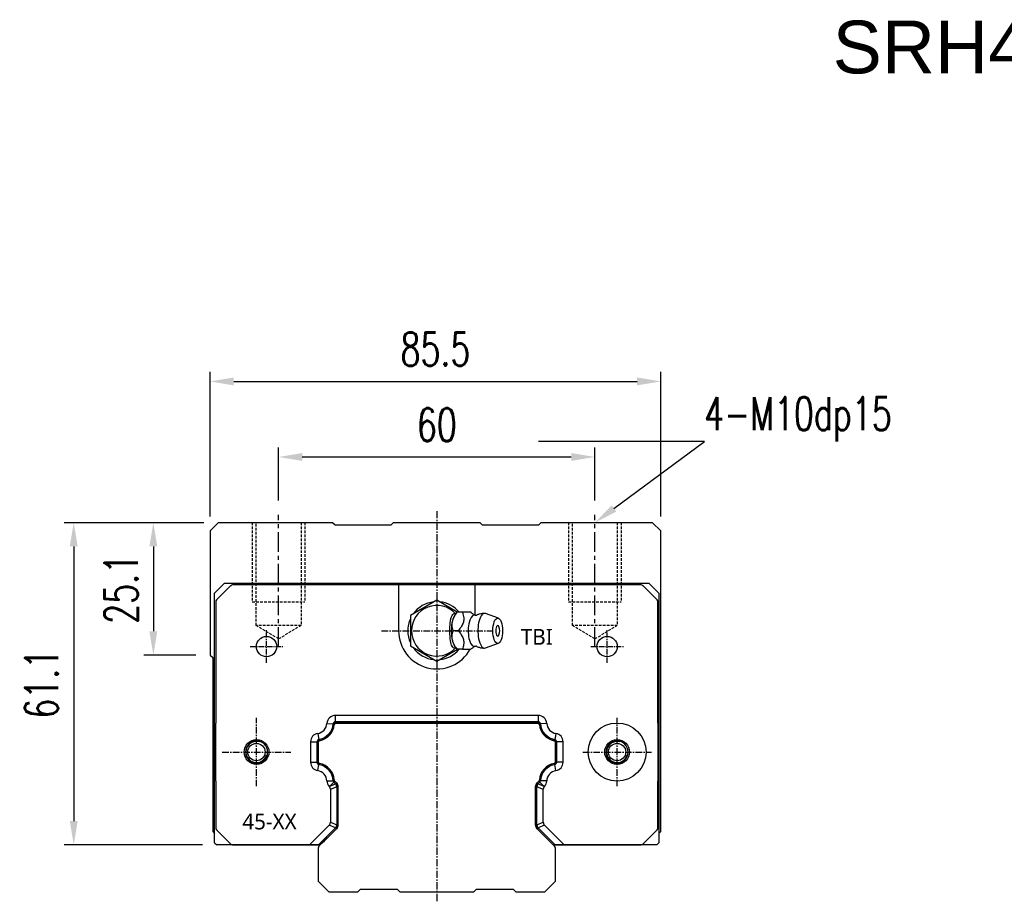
# Model space of a CAD drawing. Header units: millimetres. Extents: x 108 to 570, y 175 to 342.
# Tile 1 of 2: x 108 to 295, y 175 to 342. Entities that reach past the tile are written whole.
import ezdxf
from ezdxf import colors
from ezdxf.entities.mleader import LeaderData, LeaderLine
from ezdxf.math import Vec2, Vec3

# ---------------------------------------------------------------- set-up
doc = ezdxf.new("R2010")
doc.units = ezdxf.units.MM
doc.linetypes.add('CENTER', pattern=[2, 1.25, -0.25, 0.25, -0.25])
doc.linetypes.add('DASHED', pattern=[0.75, 0.5, -0.25])
for name, color, linetype in [('2', 7, 'Continuous'), ('DIM', 4, 'Continuous'), ('HID', 2, 'DASHED'), ('OUT', 3, 'Continuous'), ('中心線', 1, 'CENTER')]:
    doc.layers.add(name, color=color, linetype=linetype)
doc.styles.add('Arial', font='arial.ttf')
doc.styles.add('CHN', font='SIMPLEX.shx', dxfattribs={"width": 0.7, "bigfont": 'CHINESET.shx'})
doc.styles.add('DIM-7', font='SIMPLEX.shx', dxfattribs={"width": 0.7, "bigfont": 'chineset.shx'})
doc.styles.get("Standard").update_dxf_attribs({"font": 'arial.ttf'})
doc.dimstyles.new('CNS', dxfattribs={"dimscale": 0.56, "dimtxt": 3.5, "dimasz": 2.5, "dimexe": 1, "dimexo": 1.5, "dimgap": 0.09, "dimtad": 0, "dimdsep": 46, "dimtxsty": 'DIM-7', "dimcen": 0.09, "dimclrd": 4, "dimclre": 4, "dimclrt": 4, "dimadec": 0, "dimazin": 0, "dimtfac": 1, "dimtix": 1, "dimtmove": 2, "dimatfit": 3, "dimfxl": 1, "dimtvp": 0.971429, "dimtolj": 1, "dimarcsym": 0})

# ---------------------------------------------------------------- blocks, each defined once
blk = doc.blocks.new('*D50')
at = {"layer": 'DEFPOINTS', "color": 0}
for p in [(217.38, 259.31), (157.38, 248.35), (217.38, 248.35)]:
    blk.add_point(p, dxfattribs=at)
at = {"layer": 'DIM', "color": 4, "lineweight": -2}
for p, q in [((157.38, 251.05), (157.38, 261.11)), ((217.38, 251.05), (217.38, 261.11)), ((161.88, 259.31), (212.88, 259.31))]:
    blk.add_line(p, q, dxfattribs=at)
at = {"layer": 'DIM', "color": 4}
for points in [[(161.88, 260.06), (161.88, 258.56), (157.38, 259.31)], [(212.88, 260.06), (212.88, 258.56), (217.38, 259.31)]]:
    blk.add_solid(points, dxfattribs=at)
at = {"layer": 'DIM', "color": 4, "insert": (187.38, 265.43), "char_height": 6.3, "attachment_point": 5, "style": 'DIM-7'}
blk.add_mtext('\\A1;60', dxfattribs=at)
blk = doc.blocks.new('*D51')
at = {"layer": 'DEFPOINTS', "color": 0}
for p in [(229.88, 273.64), (144.38, 245.3), (229.88, 245.3)]:
    blk.add_point(p, dxfattribs=at)
at = {"layer": 'DIM', "color": 4, "lineweight": -2}
for p, q in [((144.38, 248), (144.38, 275.44)), ((229.88, 248), (229.88, 275.44)), ((148.88, 273.64), (225.38, 273.64))]:
    blk.add_line(p, q, dxfattribs=at)
at = {"layer": 'DIM', "color": 4}
for points in [[(148.88, 274.39), (148.88, 272.89), (144.38, 273.64)], [(225.38, 274.39), (225.38, 272.89), (229.88, 273.64)]]:
    blk.add_solid(points, dxfattribs=at)
at = {"layer": 'DIM', "color": 4, "insert": (187.13, 279.76), "char_height": 6.3, "attachment_point": 5, "style": 'DIM-7'}
blk.add_mtext('\\A1;85.5', dxfattribs=at)
blk = doc.blocks.new('*D52')
at = {"layer": 'DEFPOINTS', "color": 0}
for p in [(145.93, 246.85), (133.62, 221.75), (144.38, 221.75)]:
    blk.add_point(p, dxfattribs=at)
at = {"layer": 'DIM', "color": 4, "lineweight": -2}
for p, q in [((143.23, 246.85), (131.82, 246.85)), ((133.62, 242.35), (133.62, 226.25)), ((141.68, 221.75), (131.82, 221.75))]:
    blk.add_line(p, q, dxfattribs=at)
at = {"layer": 'DIM', "color": 4}
for points in [[(132.87, 242.35), (134.37, 242.35), (133.62, 246.85)], [(132.87, 226.25), (134.37, 226.25), (133.62, 221.75)]]:
    blk.add_solid(points, dxfattribs=at)
at = {"layer": 'DIM', "color": 4, "insert": (127.5, 234.3), "char_height": 6.3, "attachment_point": 5, "rotation": 90, "style": 'DIM-7'}
blk.add_mtext('\\A1;25.1', dxfattribs=at)
blk = doc.blocks.new('*D53')
at = {"layer": 'DEFPOINTS', "color": 0}
for p in [(145.93, 246.85), (118.52, 185.75), (145.63, 185.75)]:
    blk.add_point(p, dxfattribs=at)
at = {"layer": 'DIM', "color": 4, "lineweight": -2}
for p, q in [((143.23, 246.85), (116.72, 246.85)), ((118.52, 242.35), (118.52, 190.25)), ((142.93, 185.75), (116.72, 185.75))]:
    blk.add_line(p, q, dxfattribs=at)
at = {"layer": 'DIM', "color": 4}
for points in [[(117.77, 242.35), (119.27, 242.35), (118.52, 246.85)], [(117.77, 190.25), (119.27, 190.25), (118.52, 185.75)]]:
    blk.add_solid(points, dxfattribs=at)
at = {"layer": 'DIM', "color": 4, "insert": (112.4, 216.3), "char_height": 6.3, "attachment_point": 5, "rotation": 90, "style": 'DIM-7'}
blk.add_mtext('\\A1;61.1', dxfattribs=at)

msp = doc.modelspace()

# ---------------------------------------------------------------- linework, layer by layer
at = {"layer": '2', "color": 3, "linetype": 'Continuous'}
for p, q in [((145.234, 233.451), (147.134, 235.351)), ((147.134, 235.351), (227.634, 235.351)), ((227.634, 235.351), (229.534, 233.451)), ((145.234, 186.151), (145.234, 233.451)), ((229.534, 233.451), (229.534, 186.151)), ((206.584, 208.851), (168.204, 208.851)), ((164.894, 205.421), (164.894, 201.282)), ((209.894, 201.282), (209.894, 205.421)), ((167.85, 197.998), (168.351, 197.497)), ((206.436, 197.497), (206.937, 197.998)), ((168.644, 196.79), (168.644, 189.516)), ((206.144, 189.516), (206.144, 196.79)), ((168.351, 188.809), (165.04, 185.498)), ((209.747, 185.498), (206.436, 188.809)), ((145.234, 186.151), (145.634, 185.751)), ((164.451, 185.751), (145.634, 185.751)), ((164.894, 185.144), (164.894, 178.851)), ((209.894, 178.851), (209.894, 185.144)), ((229.134, 185.751), (210.316, 185.751)), ((229.134, 185.751), (229.534, 186.151)), ((164.894, 178.851), (166.894, 176.851)), ((207.894, 176.851), (209.894, 178.851)), ((166.894, 176.851), (172.394, 176.851)), ((172.394, 176.851), (172.894, 177.351)), ((172.894, 177.351), (179.894, 177.351)), ((179.894, 177.351), (180.394, 176.851)), ((180.394, 176.851), (194.394, 176.851)), ((194.394, 176.851), (194.894, 177.351)), ((194.894, 177.351), (201.894, 177.351)), ((201.894, 177.351), (202.394, 176.851)), ((202.394, 176.851), (207.894, 176.851))]:
    msp.add_line(p, q, dxfattribs=at)
at = {"layer": '2', "color": 3, "linetype": 'Continuous', "extrusion": (0, 0, -1)}
for centre, radius, start, end in [((-164.476, 208.919), 3.27, 188.65476, 258.4088), ((-210.311, 208.919), 3.27, 281.5912, 351.34524), ((-164.476, 197.784), 3.27, 101.5912, 171.34524), ((-210.311, 197.784), 3.27, 8.65476, 78.4088), ((-167.644, 196.79), 1, 135, 180.00001), ((-207.144, 196.79), 1, 359.99999, 45), ((-167.644, 189.516), 1, 179.99999, 224.99999), ((-207.144, 189.516), 1, 315, 0.00001)]:
    msp.add_arc(centre, radius, start, end, dxfattribs=at)
at = {"layer": '2', "color": 3, "linetype": 'Continuous'}
for centre, radius, start, end in [((168.204, 208.351), 0.5, 90, 171.34524), ((206.584, 208.351), 0.5, 8.65476, 90), ((153.195, 203.351), 2.1, 0, 180), ((165.194, 205.421), 0.3, 101.5912, 180.00001), ((209.594, 205.421), 0.3, 359.99999, 78.4088), ((221.592, 203.351), 2.1, 0, 180), ((153.195, 203.351), 2.1, 180, 0), ((221.592, 203.351), 2.1, 180, 0), ((165.194, 201.281), 0.3, 179.99999, 258.40879), ((209.594, 201.281), 0.3, 281.59121, 0.00001), ((168.204, 198.351), 0.5, 188.65476, 225), ((206.584, 198.351), 0.5, 315, 351.34524), ((165.394, 185.144), 0.5, 135.00023, 180.00001), ((209.394, 185.144), 0.5, 0, 45)]:
    msp.add_arc(centre, radius, start, end, dxfattribs=at)
at = {"layer": 'HID', "color": 6}
for p, q in [((152.382, 246.851), (152.382, 231.851)), ((162.382, 246.851), (162.382, 231.851)), ((212.382, 246.851), (212.382, 231.851)), ((222.382, 246.851), (222.382, 231.851)), ((152.382, 231.851), (162.382, 231.851)), ((212.382, 231.851), (222.382, 231.851))]:
    msp.add_line(p, q, dxfattribs=at)
at = {"layer": 'HID'}
for p, q in [((153.132, 227.351), (153.132, 246.851)), ((161.632, 246.851), (161.632, 227.351)), ((213.132, 227.351), (213.132, 246.851)), ((221.632, 246.851), (221.632, 227.351)), ((157.382, 224.798), (153.132, 227.351)), ((161.632, 227.351), (153.132, 227.351)), ((161.632, 227.351), (157.382, 224.798)), ((217.382, 224.798), (213.132, 227.351)), ((221.632, 227.351), (213.132, 227.351)), ((221.632, 227.351), (217.382, 224.798))]:
    msp.add_line(p, q, dxfattribs=at)
at = {"layer": 'OUT'}
for p, q in [((145.932, 246.851), (144.382, 245.301)), ((167.632, 246.851), (145.932, 246.851)), ((168.082, 246.401), (167.632, 246.851)), ((179.132, 246.851), (178.682, 246.401)), ((195.632, 246.851), (179.132, 246.851)), ((196.082, 246.401), (195.632, 246.851)), ((207.132, 246.851), (206.682, 246.401)), ((228.332, 246.851), (207.132, 246.851)), ((229.882, 245.301), (228.332, 246.851)), ((144.382, 245.301), (144.382, 221.751)), ((178.682, 246.401), (168.082, 246.401)), ((206.682, 246.401), (196.082, 246.401)), ((229.882, 188.251), (229.882, 245.301)), ((148.297, 234.905), (145.59, 232.198)), ((180.644, 235.051), (148.651, 235.051)), ((180.144, 235.051), (180.144, 226.351)), ((194.144, 235.051), (180.644, 235.051)), ((226.136, 235.051), (194.144, 235.051)), ((194.644, 229.283), (194.644, 235.051)), ((229.197, 232.198), (226.49, 234.905)), ((145.444, 231.844), (145.444, 208.851)), ((229.344, 208.851), (229.344, 231.844)), ((144.382, 221.751), (144.882, 221.251)), ((144.882, 221.251), (144.882, 188.251)), ((168.14, 210.293), (168.14, 209.093)), ((206.648, 210.293), (168.14, 210.293)), ((206.648, 210.293), (206.648, 209.093)), ((145.444, 197.851), (145.444, 208.851)), ((166.543, 208.791), (167.74, 208.717)), ((206.648, 209.093), (168.14, 209.093)), ((168.237, 208.851), (206.55, 208.851)), ((208.245, 208.791), (207.047, 208.717)), ((229.344, 208.851), (229.344, 197.851)), ((164.801, 206.874), (164.989, 205.689)), ((209.986, 206.874), (209.798, 205.689)), ((163.452, 205.294), (164.652, 205.294)), ((163.452, 205.294), (163.452, 201.409)), ((164.652, 205.294), (164.652, 201.409)), ((164.894, 201.494), (164.894, 205.209)), ((209.894, 205.209), (209.894, 201.494)), ((211.335, 205.294), (210.135, 205.294)), ((210.135, 201.409), (210.135, 205.294)), ((211.335, 201.409), (211.335, 205.294)), ((163.452, 201.409), (164.652, 201.409)), ((164.801, 199.829), (164.989, 201.014)), ((209.986, 199.829), (209.798, 201.014)), ((211.335, 201.409), (210.135, 201.409)), ((145.444, 197.851), (145.444, 188.958)), ((166.545, 197.865), (167.744, 197.913)), ((167.104, 196.889), (167.861, 197.646)), ((167.104, 196.889), (168.174, 197.332)), ((167.202, 196.286), (167.202, 190.021)), ((168.402, 196.782), (167.332, 196.339)), ((167.861, 197.646), (168.174, 197.332)), ((168.402, 196.782), (168.402, 189.524)), ((207.456, 196.339), (206.385, 196.782)), ((206.385, 189.524), (206.385, 196.782)), ((206.613, 197.332), (206.926, 197.646)), ((206.613, 197.332), (207.683, 196.889)), ((207.683, 196.889), (206.926, 197.646)), ((208.242, 197.866), (207.043, 197.913)), ((207.585, 190.021), (207.585, 196.286)), ((229.344, 188.958), (229.344, 197.851)), ((166.974, 189.471), (163.255, 185.751)), ((168.174, 188.974), (164.952, 185.751)), ((168.174, 188.974), (166.974, 189.471)), ((167.202, 190.021), (168.402, 189.524)), ((206.385, 189.524), (207.585, 190.021)), ((207.813, 189.471), (206.613, 188.974)), ((209.835, 185.751), (206.613, 188.974)), ((211.532, 185.751), (207.813, 189.471)), ((144.882, 188.251), (145.234, 187.9)), ((145.59, 188.605), (148.297, 185.898)), ((226.49, 185.898), (229.197, 188.605)), ((229.534, 187.903), (229.882, 188.251)), ((148.651, 185.751), (165.294, 185.751)), ((164.952, 185.751), (163.255, 185.751)), ((164.952, 185.751), (165.294, 185.751)), ((209.494, 185.751), (226.136, 185.751)), ((209.494, 185.751), (209.835, 185.751)), ((211.532, 185.751), (209.835, 185.751))]:
    msp.add_line(p, q, dxfattribs=at)
at = {"layer": 'OUT', "color": 3, "linetype": 'Continuous'}
for p, q in [((187.394, 232.125), (182.394, 229.238)), ((191.265, 229.89), (187.394, 232.125)), ((191.221, 229.853), (190.913, 229.487)), ((193.834, 229.851), (192.238, 229.851)), ((182.394, 229.238), (182.394, 223.465)), ((199.07, 228.728), (196.623, 229.62)), ((182.394, 223.465), (187.394, 220.578)), ((187.394, 220.578), (191.331, 222.851)), ((190.913, 223.216), (191.221, 222.85)), ((196.623, 223.083), (199.07, 223.974))]:
    msp.add_line(p, q, dxfattribs=at)
at = {"layer": 'OUT'}
for centre, radius in [((155.094, 223.351), 1.925), ((219.694, 223.351), 1.925), ((153.195, 203.351), 2.35), ((221.592, 203.351), 2.35), ((153.172, 203.351), 1.65), ((221.592, 203.351), 1.65)]:
    msp.add_circle(centre, radius, dxfattribs=at)
for centre, radius, start, end in [((148.651, 234.551), 0.5, 90, 135), ((226.136, 234.551), 0.5, 45, 90), ((145.944, 231.844), 0.5, 135, 180), ((187.394, 226.351), 5.5, 95.38002, 144.61998), ((187.394, 226.351), 5.5, 39.52062, 84.61998), ((228.844, 231.844), 0.5, 0, 45), ((187.394, 226.351), 5.5, 155.38002, 204.61998), ((187.394, 226.351), 7.25, 180, 331.13427), ((187.394, 226.351), 5.5, 215.38002, 264.61998), ((187.394, 226.351), 5.5, 275.38002, 320.4788), ((168.14, 208.693), 1.6, 90.0001, 176.47079), ((206.648, 208.693), 1.6, 3.52921, 89.9999), ((153.195, 203.351), 5.5, 180, 180), ((164.476, 208.919), 2.07, 279.02819, 356.47079), ((164.476, 208.919), 3.27, 279.02819, 356.47079), ((168.14, 208.693), 0.4, 90.0004, 176.47079), ((168.237, 208.551), 0.3, 90, 174.42136), ((206.55, 208.551), 0.3, 5.57864, 90), ((206.648, 208.693), 0.4, 3.52921, 89.9996), ((210.311, 208.919), 3.27, 183.52921, 260.97181), ((210.311, 208.919), 2.07, 183.52921, 260.97181), ((221.592, 203.351), 5.5, 3.2569e-12, 0), ((165.052, 205.294), 1.6, 99.02819, 179.99989), ((165.052, 205.294), 0.4, 99.02819, 179.99956), ((165.194, 205.209), 0.3, 100.94306, 180), ((209.594, 205.209), 0.3, 360, 79.05694), ((209.735, 205.294), 0.4, 0.00044, 80.97181), ((209.735, 205.294), 1.6, 0.00011, 80.97181), ((165.052, 201.409), 1.6, 180.00011, 260.97181), ((165.052, 201.409), 0.4, 180.00044, 260.97181), ((165.194, 201.494), 0.3, 180, 259.05694), ((164.476, 197.784), 3.27, 2.25507, 80.97181), ((210.311, 197.784), 3.27, 99.02819, 177.74439), ((209.594, 201.494), 0.3, 280.94306, 360), ((209.735, 201.409), 0.4, 279.02819, 359.99956), ((209.735, 201.409), 1.6, 279.02819, 359.99989), ((164.476, 197.784), 2.07, 2.25507, 80.97181), ((210.311, 197.784), 2.07, 99.02819, 177.74439), ((168.144, 197.928), 1.6, 182.25507, 223.69288), ((168.144, 197.928), 0.4, 182.25507, 224.99943), ((206.644, 197.928), 0.4, 315.00067, 357.74439), ((206.644, 197.928), 1.6, 316.30707, 357.74439), ((145.944, 188.958), 0.5, 180, 225), ((228.844, 188.958), 0.5, 315, 0), ((148.651, 186.251), 0.5, 225, 270), ((226.136, 186.251), 0.5, 270, 315)]:
    msp.add_arc(centre, radius, start, end, dxfattribs=at)
at = {"layer": 'OUT', "color": 3, "linetype": 'Continuous'}
for centre, radius, start, end in [((187.394, 226.351), 4.8, 41.84413, 318.15588), ((197.542, 226.351), 1.817, 334.63803, 25.36197)]:
    msp.add_arc(centre, radius, start, end, dxfattribs=at)
at = {"layer": 'OUT', "color": 6}
for centre, radius, start, end in [((164.476, 208.919), 3.479, 280.94306, 354.42136), ((210.311, 208.919), 3.479, 185.57864, 259.05694), ((153.172, 203.351), 2, 75, 345), ((221.592, 203.351), 2, 75, 345), ((164.476, 197.784), 3.479, 5.4902, 79.05694), ((210.311, 197.784), 3.479, 100.94306, 174.5095)]:
    msp.add_arc(centre, radius, start, end, dxfattribs=at)
at = {"layer": 'OUT', "color": 3, "linetype": 'Continuous'}
for centre, major_axis, start_param, end_param in [((191.459, 226.351), (0, 3.445), 0.4270949, 2.7144982), ((194.481, 226.351), (0, 2.962), 0, 3.3359787), ((194.481, 226.351), (0, 2.962), 6.089192, 6.2831853), ((196.449, 226.351), (0, 3.3), 0, 3.2800193), ((196.449, 226.351), (0, 3.3), 6.1446609, 6.2831853), ((198.943, 226.351), (0, 1), 0, 3.8207651), ((198.943, 226.351), (0, 1), 5.6039136, 6.2831853)]:
    msp.add_ellipse(centre, major_axis=major_axis, ratio=0.382683, start_param=start_param, end_param=end_param, dxfattribs=at)
msp.add_ellipse((198.943, 226.351), major_axis=(0, 2.4), ratio=0.382683, dxfattribs=at)
at = {"layer": 'OUT'}
for centre, major_axis, ratio, start_param, end_param in [((166.847, 196.46), (-1.498, -0.62), 0.6785982, 2.8675807, 3.4156046), ((167.557, 196.754), (-1.017, -0.421), 0.9086805, 2.7816027, 3.5015826), ((207.23, 196.754), (-1.017, 0.421), 0.9086814, 5.9232084, 6.6431622), ((207.941, 196.46), (1.498, -0.62), 0.6785983, 2.8675813, 3.415604), ((165.647, 190.343), (-1.498, 0.62), 0.6785983, 2.8675813, 3.415604), ((166.847, 189.846), (-1.498, 0.62), 0.6785983, 2.8675813, 3.415604), ((167.557, 189.551), (-1.017, 0.421), 0.9086808, 2.7816063, 3.501579), ((207.23, 189.551), (-1.017, -0.421), 0.9086809, 5.9232015, 6.6431691), ((207.941, 189.846), (1.498, 0.62), 0.6785984, 2.8675814, 3.415604), ((209.141, 190.343), (1.498, 0.62), 0.6785984, 2.8675814, 3.415604)]:
    msp.add_ellipse(centre, major_axis=major_axis, ratio=ratio, start_param=start_param, end_param=end_param, dxfattribs=at)
at = {"layer": 'OUT', "color": 3, "linetype": 'Continuous'}
for points, knots in [([(190.464, 226.352), (190.293, 226.898), (190.215, 227.484), (190.483, 228.706), (190.822, 229.301), (191.237, 229.851)], [0, 0, 0, 0, 0.5, 0.5, 1, 1, 1, 1]), ([(192.238, 229.851), (192.357, 229.505), (192.469, 229.151), (192.526, 228.522), (192.508, 228.253), (192.362, 227.726), (192.235, 227.464), (191.902, 226.917), (191.685, 226.632), (191.465, 226.351)], [0, 0, 0, 0, 0.316279, 0.316279, 0.5305075, 0.5305075, 0.7443494, 0.7443494, 1, 1, 1, 1]), ([(194.724, 229.254), (194.603, 229.312), (194.339, 229.453), (194.038, 229.671), (193.883, 229.81), (193.833, 229.86)], [0, 0, 0, 0, 0.3256571, 0.7627159, 1, 1, 1, 1]), ([(190.961, 223.163), (190.916, 223.129), (190.87, 223.105), (190.733, 223.065), (190.639, 223.079), (190.465, 223.19), (190.382, 223.285), (190.238, 223.535), (190.174, 223.691), (190.066, 224.051), (190.021, 224.261), (189.928, 224.857), (189.9, 225.268), (189.867, 226.268), (189.87, 226.872), (189.927, 227.768), (189.959, 228.075), (190.052, 228.594), (190.108, 228.817), (190.247, 229.192), (190.331, 229.349), (190.503, 229.547), (190.59, 229.603), (190.763, 229.635), (190.85, 229.614), (190.943, 229.553), (190.952, 229.547), (190.961, 229.54)], [0, 0, 0, 0, 0.0360275, 0.0360275, 0.1070265, 0.1070265, 0.1753847, 0.1753847, 0.2415106, 0.2415106, 0.3113086, 0.3113086, 0.4329125, 0.4329125, 0.6100429, 0.6100429, 0.7029399, 0.7029399, 0.7803107, 0.7803107, 0.858407, 0.858407, 0.9263707, 0.9263707, 0.9927712, 0.9927712, 1, 1, 1, 1]), ([(194.876, 229.253), (194.877, 229.253), (194.872, 229.253), (194.782, 229.225), (194.7, 229.259), (194.704, 229.256), (194.704, 229.256)], [0, 0, 0, 0, 0.1482075, 0.5508295, 0.9805907, 1, 1, 1, 1]), ([(196.449, 229.641), (196.301, 229.646), (195.965, 229.633), (195.46, 229.511), (195.076, 229.37), (194.893, 229.257), (194.863, 229.238)], [0, 0, 0, 0, 0.2663046, 0.6096454, 0.9364519, 1, 1, 1, 1]), ([(191.237, 222.852), (190.825, 223.398), (190.488, 223.984), (190.215, 225.206), (190.292, 225.801), (190.464, 226.351)], [0, 0, 0, 0, 0.5, 0.5, 1, 1, 1, 1]), ([(191.465, 226.351), (191.737, 226.005), (192.005, 225.651), (192.34, 225.022), (192.441, 224.753), (192.528, 224.226), (192.517, 223.964), (192.425, 223.417), (192.335, 223.132), (192.238, 222.851)], [0, 0, 0, 0, 0.316279, 0.316279, 0.5305075, 0.5305075, 0.7443494, 0.7443494, 1, 1, 1, 1]), ([(192.238, 222.851), (192.794, 222.851), (193.354, 222.851), (193.811, 222.851), (193.85, 222.851), (193.835, 222.851)], [0, 0, 0, 0, 0.600422, 0.600422, 1, 1, 1, 1]), ([(193.839, 222.847), (193.887, 222.895), (194.048, 223.04), (194.348, 223.258), (194.617, 223.395), (194.724, 223.445)], [0, 0, 0, 0, 0.2335683, 0.7123874, 1, 1, 1, 1]), ([(194.702, 223.446), (194.722, 223.455), (194.761, 223.47), (194.873, 223.451), (194.878, 223.45), (194.877, 223.449)], [0, 0, 0, 0, 0.3805386, 0.8351002, 1, 1, 1, 1]), ([(194.871, 223.466), (194.958, 223.412), (195.211, 223.276), (195.665, 223.134), (196.11, 223.052), (196.373, 223.059), (196.45, 223.064)], [0, 0, 0, 0, 0.1852019, 0.521898, 0.8606531, 1, 1, 1, 1])]:
    msp.add_open_spline(points, degree=3, knots=knots, dxfattribs=at)
for points, degree in [([(191.237, 229.851), (191.227, 229.851), (191.221, 229.851), (191.221, 229.851)], 3), ([(192.238, 229.851), (191.237, 229.851)], 1), ([(191.465, 226.351), (190.464, 226.351)], 1), ([(192.238, 222.851), (191.237, 222.851)], 1)]:
    msp.add_open_spline(points, degree=degree, dxfattribs=at)
at = {"layer": 'OUT'}
for points, knots in [([(168.125, 197.723), (168.098, 197.749), (168.075, 197.778), (168.032, 197.838), (168.014, 197.87), (167.982, 197.937), (167.969, 197.972), (167.949, 198.043), (167.943, 198.08), (167.939, 198.117)], [0, 0, 0, 0, 0.25, 0.25, 0.5, 0.5, 0.75, 0.75, 1, 1, 1, 1]), ([(206.848, 198.117), (206.844, 198.08), (206.838, 198.043), (206.818, 197.972), (206.806, 197.937), (206.774, 197.87), (206.755, 197.838), (206.713, 197.778), (206.689, 197.749), (206.662, 197.723)], [0, 0, 0, 0, 0.25, 0.25, 0.5, 0.5, 0.75, 0.75, 1, 1, 1, 1]), ([(167.202, 196.286), (167.202, 196.336), (167.198, 196.385), (167.184, 196.457), (167.179, 196.481), (167.165, 196.529), (167.157, 196.553), (167.129, 196.622), (167.106, 196.665), (167.066, 196.727), (167.051, 196.747), (167.02, 196.786), (167.004, 196.805), (166.987, 196.823)], [0, 0, 0, 0, 0.25, 0.25, 0.375, 0.375, 0.5, 0.5, 0.75, 0.75, 0.875, 0.875, 1, 1, 1, 1]), ([(167.332, 196.339), (167.31, 196.33), (167.288, 196.321), (167.245, 196.303), (167.224, 196.294), (167.202, 196.286)], [0, 0, 0, 0, 0.5036372, 0.5036372, 1, 1, 1, 1]), ([(168.374, 197.474), (168.366, 197.482), (168.358, 197.489), (168.275, 197.572), (168.2, 197.648), (168.125, 197.723)], [0, 0, 0, 0, 0.0934777, 0.0934777, 1, 1, 1, 1]), ([(168.644, 189.483), (168.644, 189.494), (168.644, 189.505), (168.644, 191.94), (168.644, 194.365), (168.644, 196.801), (168.644, 196.812), (168.644, 196.823)], [0, 0, 0, 0, 0.004486, 0.004486, 0.9955142, 0.9955142, 1, 1, 1, 1]), ([(206.144, 196.823), (206.144, 196.812), (206.144, 196.801), (206.144, 194.365), (206.144, 191.94), (206.144, 189.505), (206.144, 189.494), (206.144, 189.483)], [0, 0, 0, 0, 0.0044865, 0.0044865, 0.9955138, 0.9955138, 1, 1, 1, 1]), ([(206.662, 197.723), (206.587, 197.648), (206.512, 197.572), (206.429, 197.489), (206.421, 197.482), (206.413, 197.474)], [0, 0, 0, 0, 0.9064731, 0.9064731, 1, 1, 1, 1]), ([(207.585, 196.286), (207.564, 196.295), (207.542, 196.303), (207.499, 196.321), (207.477, 196.33), (207.456, 196.339)], [0, 0, 0, 0, 0.4963629, 0.4963629, 1, 1, 1, 1]), ([(207.8, 196.823), (207.766, 196.787), (207.735, 196.749), (207.695, 196.687), (207.682, 196.666), (207.66, 196.622), (207.649, 196.599), (207.621, 196.53), (207.608, 196.483), (207.594, 196.41), (207.591, 196.385), (207.586, 196.336), (207.585, 196.311), (207.585, 196.286)], [0, 0, 0, 0, 0.25, 0.25, 0.375, 0.375, 0.5, 0.5, 0.75, 0.75, 0.875, 0.875, 1, 1, 1, 1]), ([(165.294, 185.751), (166.313, 186.77), (167.332, 187.789), (168.358, 188.816), (168.366, 188.824), (168.374, 188.832)], [0, 0, 0, 0, 0.9924413, 0.9924413, 1, 1, 1, 1]), ([(206.413, 188.832), (206.421, 188.824), (206.429, 188.816), (207.456, 187.789), (208.475, 186.77), (209.494, 185.751)], [0, 0, 0, 0, 0.0075591, 0.0075591, 1, 1, 1, 1])]:
    msp.add_open_spline(points, degree=3, knots=knots, dxfattribs=at)
for points in [[(167.104, 196.889), (167.065, 196.866), (167.026, 196.845), (166.987, 196.823)], [(207.683, 196.889), (207.722, 196.866), (207.761, 196.845), (207.8, 196.823)]]:
    msp.add_open_spline(points, degree=3, dxfattribs=at)
at = {"layer": '中心線', "ltscale": 1.1}
msp.add_line((187.382, 249.051), (187.382, 174.851), dxfattribs=at)
at = {"layer": '中心線', "ltscale": 3}
for p, q in [((157.382, 223.298), (157.382, 248.351)), ((217.382, 223.298), (217.382, 248.351))]:
    msp.add_line(p, q, dxfattribs=at)
at = {"layer": '中心線', "ltscale": 0.8}
for p, q in [((155.094, 220.251), (155.094, 226.451)), ((219.694, 220.251), (219.694, 226.451)), ((151.994, 223.351), (158.194, 223.351)), ((216.594, 223.351), (222.794, 223.351))]:
    msp.add_line(p, q, dxfattribs=at)
at = {"layer": '中心線'}
for p, q in [((176.894, 226.351), (197.894, 226.351)), ((153.195, 196.851), (153.195, 209.851)), ((221.592, 196.851), (221.592, 209.851)), ((146.695, 203.351), (159.695, 203.351)), ((215.092, 203.351), (228.092, 203.351))]:
    msp.add_line(p, q, dxfattribs=at)

# ---------------------------------------------------------------- texts
at = {"insert": (262.486, 342.069), "char_height": 10, "width": 86.10856, "attachment_point": 1}
msp.add_mtext('SRH45VL-XNC', dxfattribs=at)
at = {"color": 2, "char_height": 3, "attachment_point": 1, "style": 'Arial'}
for s, insert, width in [('{\\fMicrosoft JhengHei Light|b0|i0|c136|p34;TBI}', (203.335, 226.708), 4.24959), ('{\\fMicrosoft JhengHei Light|b0|i0|c136|p34;45-XX}', (150.504, 191.675), 7.95411)]:
    msp.add_mtext(s, dxfattribs=dict(at, insert=insert, width=width))

# ---------------------------------------------------------------- dimensions: what is measured, and where the dimension line sits
at = {"layer": 'DIM'}
for base, p1, p2, angle, picture, middle in [((229.882, 273.64), (144.382, 245.301), (229.882, 245.301), 180, '*D51', (187.132, 279.76)), ((217.382, 259.31), (157.382, 248.351), (217.382, 248.351), 180, '*D50', (187.382, 265.43)), ((118.523, 185.751), (145.932, 246.851), (145.634, 185.751), 270, '*D53', (112.403, 216.301)), ((133.621, 221.751), (145.932, 246.851), (144.382, 221.751), 90, '*D52', (127.501, 234.301))]:
    dim = msp.add_linear_dim(base=base, p1=p1, p2=p2, angle=angle, dimstyle='CNS', override={"dimscale": 1.8}, dxfattribs=at)
    dim.commit()
    dim.dimension.update_dxf_attribs({"geometry": picture, "text_midpoint": middle})

# ---------------------------------------------------------------- leaders
ml = msp.add_multileader_mtext('Standard', dxfattribs=at)
ml.set_content('4-M10dp15', color=256, style='CHN')
ml.set_leader_properties()
ml.build(insert=Vec2(0, 0))
ml.multileader.update_dxf_attribs({"text_left_attachment_type": 6, "text_right_attachment_type": 6, "dogleg_length": 0, "arrow_head_size": 4.5, "scale": 1.8})
ctx = ml.context
ctx.base_point, ctx.scale, ctx.char_height, ctx.arrow_head_size, ctx.landing_gap_size, ctx.plane_origin = Vec3(238.14, 262.277), 1.8, 6.3, 4.5, 0, Vec3(131.907, 256.851)
ctx.left_attachment, ctx.right_attachment = 6, 6
notes = []
notes.append((ctx, [(0, (1, 1, 0), (238.14, 262.277), (1, 0), 0, [(0, [(217.382, 246.851)], 0, [])])]))
ctx.mtext.insert, ctx.mtext.flow_direction = Vec3(238.14, 270.677), 5
for ctx, leaders in notes:
    for number, flags, end, landing, length, lines in leaders:
        leader = LeaderData()
        leader.index, (leader.has_last_leader_line, leader.has_dogleg_vector, leader.attachment_direction) = number, flags
        leader.last_leader_point, leader.dogleg_vector, leader.dogleg_length = Vec3(end), Vec3(landing), length
        for number, points, colour, breaks in lines:
            line = LeaderLine()
            line.index, line.vertices, line.color, line.breaks = number, Vec3.list(points), colors.encode_raw_color(colour), breaks
            leader.lines.append(line)
        ctx.leaders.append(leader)

doc.saveas('drawing.dxf')
